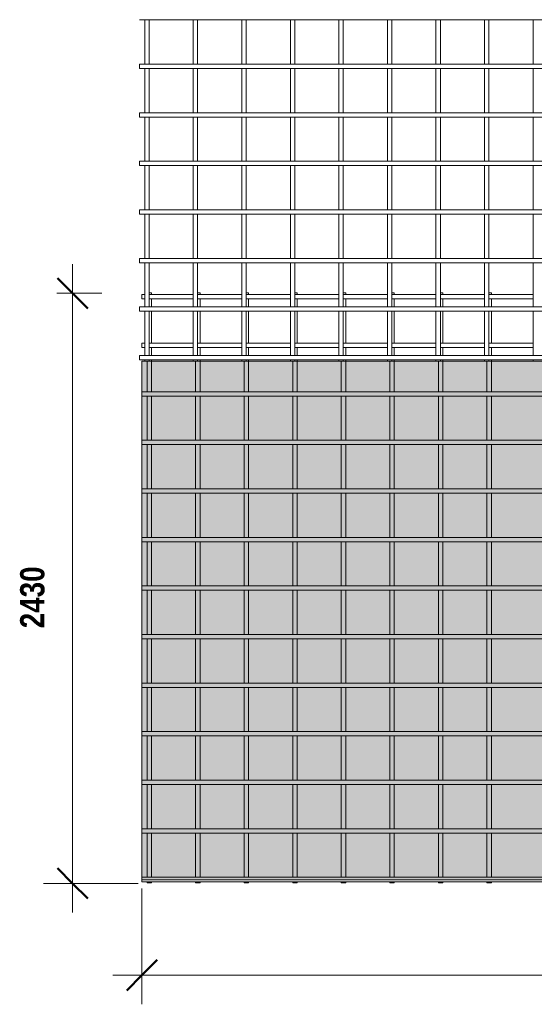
# Model space of a CAD drawing. Header units: millimetres. Extents: x -1068 to 8230, y -787 to 3268.
# Tile 1 of 4: x -1068 to 1052, y -787 to 3268. Entities that reach past the tile are written whole.
import ezdxf

# ---------------------------------------------------------------- set-up
doc = ezdxf.new("R2010")
doc.units = ezdxf.units.MM
for name, color, linetype, lineweight in [('A-ANNO-DIMS', 211, 'Continuous', 9), ('A-ANNO-DIMS-50', 211, 'Continuous', 9), ('A-DETL-GENF', 92, 'Continuous', 18), ('A-DETL-THIN', 151, 'Continuous', 18), ('A-GENM', 13, 'Continuous', 18)]:
    doc.layers.add(name, color=color, linetype=linetype, lineweight=lineweight)
doc.styles.add('TechnicBold', font='techb___.ttf', dxfattribs={"height": 100})
doc.dimstyles.new('Technic_-_DiagonalSlash', dxfattribs={"dimscale": 304.8, "dimtxt": 134.269535, "dimasz": 0.410105, "dimexe": 0.393701, "dimexo": 0.82021, "dimgap": 0.287073, "dimtad": 1, "dimdec": 0, "dimzin": 0, "dimdsep": 46, "dimtxsty": 'TechnicBold', "dimblk1": 'OBLIQUE', "dimblk2": 'OBLIQUE', "dimsah": 1, "dimcen": 0.09, "dimdle": 0.393701, "dimazin": 0, "dimtfac": 1, "dimtdec": 4, "dimtix": 1, "dimtmove": 0, "dimatfit": 3, "dimfxl": 1, "dimtvp": 1, "dimtfill": 1, "dimtolj": 1, "dimtzin": 0, "dimarcsym": 2})

# ---------------------------------------------------------------- blocks, each defined once
blk = doc.blocks.new('United Steel Ductile SE92 Large Mesh - United Steel Ductile SE92 Large Mesh-258922-Level 1')
at = {"layer": 'A-GENM'}
for p, q in [((-6020.9, 0), (-6030.9, 0)), ((-6020.9, -6.9), (-6020.9, 0)), ((-5820.9, 0), (-5830.9, 0)), ((-5820.9, -6.9), (-5820.9, 0)), ((-5620.9, 0), (-5630.9, 0)), ((-5620.9, -6.9), (-5620.9, 0)), ((-5420.9, 0), (-5430.9, 0)), ((-5420.9, -6.9), (-5420.9, 0)), ((-5220.9, 0), (-5230.9, 0)), ((-5220.9, -6.9), (-5220.9, 0)), ((-5020.9, 0), (-5030.9, 0)), ((-5020.9, -6.9), (-5020.9, 0)), ((-4820.9, 0), (-4830.9, 0)), ((-4820.9, -6.9), (-4820.9, 0)), ((-4620.9, 0), (-4630.9, 0)), ((-4620.9, -6.9), (-4620.9, 0)), ((-6048.9, -6.9), (-6060, -6.9)), ((-6060, -6.9), (-6060, -24.9)), ((-6060, -24.9), (-6048.9, -24.9)), ((-5848.9, -6.9), (-6030.9, -6.9)), ((-6030.9, -24.9), (-5848.9, -24.9)), ((-6020.9, -57.9), (-6020.9, -24.9)), ((-5648.9, -6.9), (-5830.9, -6.9)), ((-5830.9, -24.9), (-5648.9, -24.9)), ((-5820.9, -57.9), (-5820.9, -24.9)), ((-5448.9, -6.9), (-5630.9, -6.9)), ((-5630.9, -24.9), (-5448.9, -24.9)), ((-5620.9, -57.9), (-5620.9, -24.8)), ((-5248.9, -6.9), (-5430.9, -6.9)), ((-5430.9, -24.9), (-5248.9, -24.9)), ((-5420.9, -57.9), (-5420.9, -24.8)), ((-5048.9, -6.9), (-5230.9, -6.9)), ((-5230.9, -24.9), (-5048.9, -24.9)), ((-5220.9, -57.9), (-5220.9, -24.8)), ((-4848.9, -6.9), (-5030.9, -6.9)), ((-5030.9, -24.9), (-4848.9, -24.9)), ((-5020.9, -57.9), (-5020.9, -24.8)), ((-4648.9, -6.9), (-4830.9, -6.9)), ((-4830.9, -24.9), (-4648.9, -24.9)), ((-4820.9, -57.9), (-4820.9, -24.8)), ((-4448.9, -6.9), (-4630.9, -6.9)), ((-4630.9, -24.9), (-4448.9, -24.9)), ((-4620.9, -57.9), (-4620.9, -24.8)), ((-6020.9, -206.9), (-6020.9, -75.9)), ((-5820.9, -206.9), (-5820.9, -75.8)), ((-5620.9, -206.9), (-5620.9, -75.8)), ((-5420.9, -206.9), (-5420.9, -75.8)), ((-5220.9, -206.9), (-5220.9, -75.8)), ((-5020.9, -206.9), (-5020.9, -75.8)), ((-4820.9, -206.9), (-4820.9, -75.8)), ((-4620.9, -206.9), (-4620.9, -75.8)), ((-6048.9, -206.9), (-6060, -206.9)), ((-6060, -206.9), (-6060, -224.9)), ((-6060, -224.9), (-6048.9, -224.9)), ((-5848.9, -206.9), (-6030.9, -206.9)), ((-6030.9, -224.9), (-5848.9, -224.9)), ((-6020.9, -257.8), (-6020.9, -224.8)), ((-5648.9, -206.9), (-5830.9, -206.9)), ((-5830.9, -224.9), (-5648.9, -224.9)), ((-5820.9, -257.9), (-5820.9, -224.8)), ((-5448.9, -206.9), (-5630.9, -206.9)), ((-5630.9, -224.9), (-5448.9, -224.9)), ((-5620.9, -257.9), (-5620.9, -224.8)), ((-5248.9, -206.9), (-5430.9, -206.9)), ((-5430.9, -224.9), (-5248.9, -224.9)), ((-5420.9, -257.9), (-5420.9, -224.8)), ((-5048.9, -206.9), (-5230.9, -206.9)), ((-5230.9, -224.9), (-5048.9, -224.9)), ((-5220.9, -257.9), (-5220.9, -224.8)), ((-4848.9, -206.9), (-5030.9, -206.9)), ((-5030.9, -224.9), (-4848.9, -224.9)), ((-5020.9, -257.9), (-5020.9, -224.8)), ((-4648.9, -206.9), (-4830.9, -206.9)), ((-4830.9, -224.9), (-4648.9, -224.9)), ((-4820.9, -257.9), (-4820.9, -224.8)), ((-4448.9, -206.9), (-4630.9, -206.9)), ((-4630.9, -224.9), (-4448.9, -224.9)), ((-4620.9, -257.9), (-4620.9, -224.8)), ((-6038.9, -281.2), (-6038.9, -406.8)), ((-6020.9, -281.2), (-6020.9, -275.8)), ((-6020.9, -406.8), (-6020.9, -281.2)), ((-5838.9, -281.2), (-5838.9, -406.8)), ((-5820.9, -281.2), (-5820.9, -275.8)), ((-5820.9, -406.8), (-5820.9, -281.2)), ((-5638.9, -281.2), (-5638.9, -406.9)), ((-5620.9, -281.2), (-5620.9, -275.8)), ((-5620.9, -406.9), (-5620.9, -281.2)), ((-5438.9, -281.2), (-5438.9, -406.9)), ((-5420.9, -281.2), (-5420.9, -275.8)), ((-5420.9, -406.9), (-5420.9, -281.2)), ((-5238.9, -281.2), (-5238.9, -406.9)), ((-5220.9, -281.2), (-5220.9, -275.8)), ((-5220.9, -406.9), (-5220.9, -281.2)), ((-5038.9, -281.2), (-5038.9, -406.9)), ((-5020.9, -281.2), (-5020.9, -275.8)), ((-5020.9, -406.9), (-5020.9, -281.2)), ((-4838.9, -281.2), (-4838.9, -406.9)), ((-4820.9, -281.2), (-4820.9, -275.8)), ((-4820.9, -406.9), (-4820.9, -281.2)), ((-4638.9, -281.2), (-4638.9, -406.9)), ((-4620.9, -281.2), (-4620.9, -275.8)), ((-4620.9, -406.9), (-4620.9, -281.2)), ((-310.1, -406.8), (-6060, -406.8)), ((-6060, -406.8), (-6060, -424.8)), ((-6060, -424.8), (-310.1, -424.8)), ((-6038.9, -424.8), (-6038.9, -606.8)), ((-6020.9, -606.8), (-6020.9, -424.8)), ((-5838.9, -424.8), (-5838.9, -606.8)), ((-5820.9, -606.8), (-5820.9, -424.8)), ((-5638.9, -424.8), (-5638.9, -606.8)), ((-5620.9, -606.8), (-5620.9, -424.8)), ((-5438.9, -424.8), (-5438.9, -606.8)), ((-5420.9, -606.8), (-5420.9, -424.8)), ((-5238.9, -424.8), (-5238.9, -606.9)), ((-5220.9, -606.9), (-5220.9, -424.8)), ((-5038.9, -424.8), (-5038.9, -606.9)), ((-5020.9, -606.9), (-5020.9, -424.8)), ((-4838.9, -424.8), (-4838.9, -606.9)), ((-4820.9, -606.9), (-4820.9, -424.8)), ((-4638.9, -424.8), (-4638.9, -606.9)), ((-4620.9, -606.9), (-4620.9, -424.8)), ((-310.1, -606.8), (-6060, -606.8)), ((-6060, -606.8), (-6060, -624.8)), ((-6060, -624.8), (-310.1, -624.8)), ((-6038.9, -624.8), (-6038.9, -806.8)), ((-6020.9, -806.8), (-6020.9, -624.8)), ((-5838.9, -624.8), (-5838.9, -806.8)), ((-5820.9, -806.8), (-5820.9, -624.8)), ((-5638.9, -624.8), (-5638.9, -806.8)), ((-5620.9, -806.8), (-5620.9, -624.8)), ((-5438.9, -624.8), (-5438.9, -806.8)), ((-5420.9, -806.8), (-5420.9, -624.8)), ((-5238.9, -624.8), (-5238.9, -806.8)), ((-5220.9, -806.8), (-5220.9, -624.8)), ((-5038.9, -624.8), (-5038.9, -806.9)), ((-5020.9, -806.9), (-5020.9, -624.8)), ((-4838.9, -624.8), (-4838.9, -806.9)), ((-4820.9, -806.9), (-4820.9, -624.8)), ((-4638.9, -624.7), (-4638.9, -806.9)), ((-4620.9, -806.9), (-4620.9, -624.7)), ((-310.1, -806.8), (-6060, -806.8)), ((-6060, -806.8), (-6060, -824.8)), ((-6060, -824.8), (-310.1, -824.8)), ((-6038.9, -824.8), (-6038.9, -1006.8)), ((-6020.9, -1006.8), (-6020.9, -824.8)), ((-5838.9, -824.8), (-5838.9, -1006.8)), ((-5820.9, -1006.8), (-5820.9, -824.8)), ((-5638.9, -824.8), (-5638.9, -1006.8)), ((-5620.9, -1006.8), (-5620.9, -824.8)), ((-5438.9, -824.8), (-5438.9, -1006.8)), ((-5420.9, -1006.8), (-5420.9, -824.8)), ((-5238.9, -824.8), (-5238.9, -1006.8)), ((-5220.9, -1006.8), (-5220.9, -824.8)), ((-5038.9, -824.7), (-5038.9, -1006.8)), ((-5020.9, -1006.8), (-5020.9, -824.7)), ((-4838.9, -824.7), (-4838.9, -1006.8)), ((-4820.9, -1006.8), (-4820.9, -824.7)), ((-4638.9, -824.7), (-4638.9, -1006.9)), ((-4620.9, -1006.9), (-4620.9, -824.7)), ((-310.1, -1006.8), (-6060, -1006.8)), ((-6060, -1006.8), (-6060, -1024.8)), ((-6060, -1024.8), (-310.1, -1024.8)), ((-6038.9, -1024.8), (-6038.9, -1206.8)), ((-6020.9, -1206.8), (-6020.9, -1024.8)), ((-5838.9, -1024.8), (-5838.9, -1206.8)), ((-5820.9, -1206.8), (-5820.9, -1024.8)), ((-5638.9, -1024.8), (-5638.9, -1206.8)), ((-5620.9, -1206.8), (-5620.9, -1024.8)), ((-5438.9, -1024.7), (-5438.9, -1206.8)), ((-5420.9, -1206.8), (-5420.9, -1024.7)), ((-5238.9, -1024.7), (-5238.9, -1206.8)), ((-5220.9, -1206.8), (-5220.9, -1024.7)), ((-5038.9, -1024.7), (-5038.9, -1206.8)), ((-5020.9, -1206.8), (-5020.9, -1024.7)), ((-4838.9, -1024.7), (-4838.9, -1206.8)), ((-4820.9, -1206.8), (-4820.9, -1024.7)), ((-4638.9, -1024.7), (-4638.9, -1206.8)), ((-4620.9, -1206.8), (-4620.9, -1024.7)), ((-310.1, -1206.8), (-6060, -1206.8)), ((-6060, -1206.8), (-6060, -1224.8)), ((-6060, -1224.8), (-310.1, -1224.8)), ((-6038.9, -1224.8), (-6038.9, -1406.7)), ((-6020.9, -1406.7), (-6020.9, -1224.8)), ((-5838.9, -1224.8), (-5838.9, -1406.8)), ((-5820.9, -1406.8), (-5820.9, -1224.8)), ((-5638.9, -1224.7), (-5638.9, -1406.8)), ((-5620.9, -1406.8), (-5620.9, -1224.7)), ((-5438.9, -1224.7), (-5438.9, -1406.8)), ((-5420.9, -1406.8), (-5420.9, -1224.7)), ((-5238.9, -1224.7), (-5238.9, -1406.8)), ((-5220.9, -1406.8), (-5220.9, -1224.7)), ((-5038.9, -1224.7), (-5038.9, -1406.8)), ((-5020.9, -1406.8), (-5020.9, -1224.7)), ((-4838.9, -1224.7), (-4838.9, -1406.8)), ((-4820.9, -1406.8), (-4820.9, -1224.7)), ((-4638.9, -1224.7), (-4638.9, -1406.8)), ((-4620.9, -1406.8), (-4620.9, -1224.7)), ((-310.1, -1406.7), (-6060, -1406.7)), ((-6060, -1406.7), (-6060, -1424.7)), ((-6060, -1424.7), (-310.1, -1424.7)), ((-6038.9, -1424.7), (-6038.9, -1606.7)), ((-6020.9, -1606.7), (-6020.9, -1424.7)), ((-5838.9, -1424.7), (-5838.9, -1606.7)), ((-5820.9, -1606.7), (-5820.9, -1424.7)), ((-5638.9, -1424.7), (-5638.9, -1606.7)), ((-5620.9, -1606.7), (-5620.9, -1424.7)), ((-5438.9, -1424.7), (-5438.9, -1606.8)), ((-5420.9, -1606.8), (-5420.9, -1424.7)), ((-5238.9, -1424.7), (-5238.9, -1606.8)), ((-5220.9, -1606.8), (-5220.9, -1424.7)), ((-5038.9, -1424.7), (-5038.9, -1606.8)), ((-5020.9, -1606.8), (-5020.9, -1424.7)), ((-4838.9, -1424.7), (-4838.9, -1606.8)), ((-4820.9, -1606.8), (-4820.9, -1424.7)), ((-4638.9, -1424.7), (-4638.9, -1606.8)), ((-4620.9, -1606.8), (-4620.9, -1424.7)), ((-310.1, -1606.7), (-6060, -1606.7)), ((-6060, -1606.7), (-6060, -1624.7)), ((-6060, -1624.7), (-310.1, -1624.7)), ((-6038.9, -1624.7), (-6038.9, -1806.7)), ((-6020.9, -1806.7), (-6020.9, -1624.7)), ((-5838.9, -1624.7), (-5838.9, -1806.7)), ((-5820.9, -1806.7), (-5820.9, -1624.7)), ((-5638.9, -1624.7), (-5638.9, -1806.7)), ((-5620.9, -1806.7), (-5620.9, -1624.7)), ((-5438.9, -1624.7), (-5438.9, -1806.7)), ((-5420.9, -1806.7), (-5420.9, -1624.7)), ((-5238.9, -1624.7), (-5238.9, -1806.8)), ((-5220.9, -1806.8), (-5220.9, -1624.7)), ((-5038.9, -1624.7), (-5038.9, -1806.8)), ((-5020.9, -1806.8), (-5020.9, -1624.7)), ((-4838.9, -1624.7), (-4838.9, -1806.8)), ((-4820.9, -1806.8), (-4820.9, -1624.7)), ((-4638.9, -1624.7), (-4638.9, -1806.8)), ((-4620.9, -1806.8), (-4620.9, -1624.7)), ((-310.1, -1806.7), (-6060, -1806.7)), ((-6060, -1806.7), (-6060, -1824.7)), ((-6060, -1824.7), (-310.1, -1824.7)), ((-6038.9, -1824.7), (-6038.9, -2006.7)), ((-6020.9, -2006.7), (-6020.9, -1824.7)), ((-5838.9, -1824.7), (-5838.9, -2006.7)), ((-5820.9, -2006.7), (-5820.9, -1824.7)), ((-5638.9, -1824.7), (-5638.9, -2006.7)), ((-5620.9, -2006.7), (-5620.9, -1824.7)), ((-5438.9, -1824.7), (-5438.9, -2006.7)), ((-5420.9, -2006.7), (-5420.9, -1824.7)), ((-5238.9, -1824.7), (-5238.9, -2006.7)), ((-5220.9, -2006.7), (-5220.9, -1824.7)), ((-5038.9, -1824.7), (-5038.9, -2006.7)), ((-5020.9, -2006.7), (-5020.9, -1824.7)), ((-4838.9, -1824.6), (-4838.9, -2006.8)), ((-4820.9, -2006.8), (-4820.9, -1824.6)), ((-4638.9, -1824.6), (-4638.9, -2006.8)), ((-4620.9, -2006.8), (-4620.9, -1824.6)), ((-310.1, -2006.7), (-6060, -2006.7)), ((-6060, -2006.7), (-6060, -2024.7)), ((-6060, -2024.7), (-310.1, -2024.7)), ((-6038.9, -2024.7), (-6038.9, -2206.7)), ((-6020.9, -2206.7), (-6020.9, -2024.7)), ((-5838.9, -2024.7), (-5838.9, -2206.7)), ((-5820.9, -2206.7), (-5820.9, -2024.7)), ((-5638.9, -2024.7), (-5638.9, -2206.7)), ((-5620.9, -2206.7), (-5620.9, -2024.7)), ((-5438.9, -2024.7), (-5438.9, -2206.7)), ((-5420.9, -2206.7), (-5420.9, -2024.7)), ((-5238.9, -2024.6), (-5238.9, -2206.7)), ((-5220.9, -2206.7), (-5220.9, -2024.6)), ((-5038.9, -2024.6), (-5038.9, -2206.7)), ((-5020.9, -2206.7), (-5020.9, -2024.6)), ((-4838.9, -2024.6), (-4838.9, -2206.7)), ((-4820.9, -2206.7), (-4820.9, -2024.6)), ((-4638.9, -2024.6), (-4638.9, -2206.7)), ((-4620.9, -2206.7), (-4620.9, -2024.6)), ((-310.1, -2206.7), (-6060, -2206.7)), ((-6060, -2206.7), (-6060, -2224.7)), ((-6060, -2224.7), (-310.1, -2224.7)), ((-6038.9, -2224.7), (-6038.9, -2406.7)), ((-6020.9, -2406.7), (-6020.9, -2224.7)), ((-5838.9, -2224.7), (-5838.9, -2406.7)), ((-5820.9, -2406.7), (-5820.9, -2224.7)), ((-5638.9, -2224.7), (-5638.9, -2406.7)), ((-5620.9, -2406.7), (-5620.9, -2224.7)), ((-5438.9, -2224.6), (-5438.9, -2406.7)), ((-5420.9, -2406.7), (-5420.9, -2224.6)), ((-5238.9, -2224.6), (-5238.9, -2406.7)), ((-5220.9, -2406.7), (-5220.9, -2224.6)), ((-5038.9, -2224.6), (-5038.9, -2406.7)), ((-5020.9, -2406.7), (-5020.9, -2224.6)), ((-4838.9, -2224.6), (-4838.9, -2406.7)), ((-4820.9, -2406.7), (-4820.9, -2224.6)), ((-4638.9, -2224.6), (-4638.9, -2406.7)), ((-4620.9, -2406.7), (-4620.9, -2224.6)), ((-310.1, -2406.7), (-6060, -2406.7)), ((-6060, -2406.7), (-6060, -2416.5)), ((-6060, -2416.5), (-6060, -2424.7)), ((-6060, -2424.7), (0, -2424.7)), ((-6038.9, -2424.7), (-6038.9, -2430)), ((-6038.9, -2430), (-6020.9, -2430)), ((-6020.9, -2430), (-6020.9, -2424.7)), ((-5838.9, -2424.6), (-5838.9, -2430)), ((-5838.9, -2430), (-5820.9, -2430)), ((-5820.9, -2430), (-5820.9, -2424.6)), ((-5638.9, -2424.6), (-5638.9, -2430)), ((-5638.9, -2430), (-5620.9, -2430)), ((-5620.9, -2430), (-5620.9, -2424.6)), ((-5438.9, -2424.6), (-5438.9, -2430)), ((-5438.9, -2430), (-5420.9, -2430)), ((-5420.9, -2430), (-5420.9, -2424.6)), ((-5238.9, -2424.6), (-5238.9, -2430)), ((-5238.9, -2430), (-5220.9, -2430)), ((-5220.9, -2430), (-5220.9, -2424.6)), ((-5038.9, -2424.6), (-5038.9, -2430)), ((-5038.9, -2430), (-5020.9, -2430)), ((-5020.9, -2430), (-5020.9, -2424.6)), ((-4838.9, -2424.6), (-4838.9, -2430)), ((-4838.9, -2430), (-4820.9, -2430)), ((-4820.9, -2430), (-4820.9, -2424.6)), ((-4638.9, -2424.6), (-4638.9, -2430)), ((-4638.9, -2430), (-4620.9, -2430)), ((-4620.9, -2430), (-4620.9, -2424.6))]:
    blk.add_line(p, q, dxfattribs=at)
blk = doc.blocks.new('United Steel Ductile SE92 Large Mesh - United Steel Ductile SE92 Large Mesh-V1-Level 1')
at = {"layer": 'A-GENM'}
for p, q in [((-6060, -1023.7), (-6060, -1024.8)), ((-6060, -1024.8), (0, -1024.8)), ((-6038.9, -1024.8), (-6038.9, -1206.8)), ((-6020.9, -1206.8), (-6020.9, -1024.8)), ((-5838.9, -1024.8), (-5838.9, -1206.8)), ((-5820.9, -1206.8), (-5820.9, -1024.8)), ((-5638.9, -1024.8), (-5638.9, -1206.8)), ((-5620.9, -1206.8), (-5620.9, -1024.8)), ((-5438.9, -1024.7), (-5438.9, -1206.8)), ((-5420.9, -1206.8), (-5420.9, -1024.7)), ((-5238.9, -1024.7), (-5238.9, -1206.8)), ((-5220.9, -1206.8), (-5220.9, -1024.7)), ((-5038.9, -1024.7), (-5038.9, -1206.8)), ((-5020.9, -1206.8), (-5020.9, -1024.7)), ((-4838.9, -1024.7), (-4838.9, -1206.8)), ((-4820.9, -1206.8), (-4820.9, -1024.7)), ((-4638.9, -1024.7), (-4638.9, -1206.8)), ((-4620.9, -1206.8), (-4620.9, -1024.7)), ((-4438.9, -1024.7), (-4438.9, -1206.8)), ((-1936.3, -1206.8), (-6060, -1206.8)), ((-6060, -1206.8), (-6060, -1224.8)), ((-6060, -1224.8), (-1980, -1224.8)), ((-6038.9, -1224.8), (-6038.9, -1406.7)), ((-6020.9, -1406.7), (-6020.9, -1224.8)), ((-5838.9, -1224.8), (-5838.9, -1406.8)), ((-5820.9, -1406.8), (-5820.9, -1224.8)), ((-5638.9, -1224.7), (-5638.9, -1406.8)), ((-5620.9, -1406.8), (-5620.9, -1224.7)), ((-5438.9, -1224.7), (-5438.9, -1406.8)), ((-5420.9, -1406.8), (-5420.9, -1224.7)), ((-5238.9, -1224.7), (-5238.9, -1406.8)), ((-5220.9, -1406.8), (-5220.9, -1224.7)), ((-5038.9, -1224.7), (-5038.9, -1406.8)), ((-5020.9, -1406.8), (-5020.9, -1224.7)), ((-4838.9, -1224.7), (-4838.9, -1406.8)), ((-4820.9, -1406.8), (-4820.9, -1224.7)), ((-4638.9, -1224.7), (-4638.9, -1406.8)), ((-4620.9, -1406.8), (-4620.9, -1224.7)), ((-4438.9, -1224.7), (-4438.9, -1406.8)), ((-2131, -1406.7), (-6060, -1406.7)), ((-6060, -1406.7), (-6060, -1424.7)), ((-6060, -1424.7), (-2136.5, -1424.7)), ((-6038.9, -1424.7), (-6038.9, -1606.7)), ((-6020.9, -1606.7), (-6020.9, -1424.7)), ((-5838.9, -1424.7), (-5838.9, -1606.7)), ((-5820.9, -1606.7), (-5820.9, -1424.7)), ((-5638.9, -1424.7), (-5638.9, -1606.7)), ((-5620.9, -1606.7), (-5620.9, -1424.7)), ((-5438.9, -1424.7), (-5438.9, -1606.8)), ((-5420.9, -1606.8), (-5420.9, -1424.7)), ((-5238.9, -1424.7), (-5238.9, -1606.8)), ((-5220.9, -1606.8), (-5220.9, -1424.7)), ((-5038.9, -1424.7), (-5038.9, -1606.8)), ((-5020.9, -1606.8), (-5020.9, -1424.7)), ((-4838.9, -1424.7), (-4838.9, -1606.8)), ((-4820.9, -1606.8), (-4820.9, -1424.7)), ((-4638.9, -1424.7), (-4638.9, -1606.8)), ((-4620.9, -1606.8), (-4620.9, -1424.7)), ((-4438.9, -1424.7), (-4438.9, -1606.8)), ((-2121.2, -1606.7), (-6060, -1606.7)), ((-6060, -1606.7), (-6060, -1624.7)), ((-6060, -1624.7), (-2111.6, -1624.7)), ((-6038.9, -1624.7), (-6038.9, -1806.7)), ((-6020.9, -1806.7), (-6020.9, -1624.7)), ((-5838.9, -1624.7), (-5838.9, -1806.7)), ((-5820.9, -1806.7), (-5820.9, -1624.7)), ((-5638.9, -1624.7), (-5638.9, -1806.7)), ((-5620.9, -1806.7), (-5620.9, -1624.7)), ((-5438.9, -1624.7), (-5438.9, -1806.7)), ((-5420.9, -1806.7), (-5420.9, -1624.7)), ((-5238.9, -1624.7), (-5238.9, -1806.8)), ((-5220.9, -1806.8), (-5220.9, -1624.7)), ((-5038.9, -1624.7), (-5038.9, -1806.8)), ((-5020.9, -1806.8), (-5020.9, -1624.7)), ((-4838.9, -1624.7), (-4838.9, -1806.8)), ((-4820.9, -1806.8), (-4820.9, -1624.7)), ((-4638.9, -1624.7), (-4638.9, -1806.8)), ((-4620.9, -1806.8), (-4620.9, -1624.7)), ((-4438.9, -1624.6), (-4438.9, -1806.8)), ((0, -1806.7), (-6060, -1806.7)), ((-6060, -1806.7), (-6060, -1824.7)), ((-6060, -1824.7), (0, -1824.7)), ((-6038.9, -1824.7), (-6038.9, -2006.7)), ((-6020.9, -2006.7), (-6020.9, -1824.7)), ((-5838.9, -1824.7), (-5838.9, -2006.7)), ((-5820.9, -2006.7), (-5820.9, -1824.7)), ((-5638.9, -1824.7), (-5638.9, -2006.7)), ((-5620.9, -2006.7), (-5620.9, -1824.7)), ((-5438.9, -1824.7), (-5438.9, -2006.7)), ((-5420.9, -2006.7), (-5420.9, -1824.7)), ((-5238.9, -1824.7), (-5238.9, -2006.7)), ((-5220.9, -2006.7), (-5220.9, -1824.7)), ((-5038.9, -1824.7), (-5038.9, -2006.7)), ((-5020.9, -2006.7), (-5020.9, -1824.7)), ((-4838.9, -1824.6), (-4838.9, -2006.8)), ((-4820.9, -2006.8), (-4820.9, -1824.6)), ((-4638.9, -1824.6), (-4638.9, -2006.8)), ((-4620.9, -2006.8), (-4620.9, -1824.6)), ((-4438.9, -1824.6), (-4438.9, -2006.8)), ((0, -2006.7), (-6060, -2006.7)), ((-6060, -2006.7), (-6060, -2024.7)), ((-6060, -2024.7), (0, -2024.7)), ((-6038.9, -2024.7), (-6038.9, -2206.7)), ((-6020.9, -2206.7), (-6020.9, -2024.7)), ((-5838.9, -2024.7), (-5838.9, -2206.7)), ((-5820.9, -2206.7), (-5820.9, -2024.7)), ((-5638.9, -2024.7), (-5638.9, -2206.7)), ((-5620.9, -2206.7), (-5620.9, -2024.7)), ((-5438.9, -2024.7), (-5438.9, -2206.7)), ((-5420.9, -2206.7), (-5420.9, -2024.7)), ((-5238.9, -2024.6), (-5238.9, -2206.7)), ((-5220.9, -2206.7), (-5220.9, -2024.6)), ((-5038.9, -2024.6), (-5038.9, -2206.7)), ((-5020.9, -2206.7), (-5020.9, -2024.6)), ((-4838.9, -2024.6), (-4838.9, -2206.7)), ((-4820.9, -2206.7), (-4820.9, -2024.6)), ((-4638.9, -2024.6), (-4638.9, -2206.7)), ((-4620.9, -2206.7), (-4620.9, -2024.6)), ((-4438.9, -2024.6), (-4438.9, -2206.8)), ((0, -2206.7), (-6060, -2206.7)), ((-6060, -2206.7), (-6060, -2224.7)), ((-6060, -2224.7), (0, -2224.7)), ((-6038.9, -2224.7), (-6038.9, -2406.7)), ((-6020.9, -2406.7), (-6020.9, -2224.7)), ((-5838.9, -2224.7), (-5838.9, -2406.7)), ((-5820.9, -2406.7), (-5820.9, -2224.7)), ((-5638.9, -2224.7), (-5638.9, -2406.7)), ((-5620.9, -2406.7), (-5620.9, -2224.7)), ((-5438.9, -2224.6), (-5438.9, -2406.7)), ((-5420.9, -2406.7), (-5420.9, -2224.6)), ((-5238.9, -2224.6), (-5238.9, -2406.7)), ((-5220.9, -2406.7), (-5220.9, -2224.6)), ((-5038.9, -2224.6), (-5038.9, -2406.7)), ((-5020.9, -2406.7), (-5020.9, -2224.6)), ((-4838.9, -2224.6), (-4838.9, -2406.7)), ((-4820.9, -2406.7), (-4820.9, -2224.6)), ((-4638.9, -2224.6), (-4638.9, -2406.7)), ((-4620.9, -2406.7), (-4620.9, -2224.6)), ((-4438.9, -2224.6), (-4438.9, -2406.7)), ((0, -2406.7), (-6060, -2406.7)), ((-6060, -2406.7), (-6060, -2424.7)), ((-6060, -2424.7), (0, -2424.7)), ((-6038.9, -2424.7), (-6038.9, -2430)), ((-6038.9, -2430), (-6020.9, -2430)), ((-6020.9, -2430), (-6020.9, -2424.7)), ((-5838.9, -2424.6), (-5838.9, -2430)), ((-5838.9, -2430), (-5820.9, -2430)), ((-5820.9, -2430), (-5820.9, -2424.6)), ((-5638.9, -2424.6), (-5638.9, -2430)), ((-5638.9, -2430), (-5620.9, -2430)), ((-5620.9, -2430), (-5620.9, -2424.6)), ((-5438.9, -2424.6), (-5438.9, -2430)), ((-5438.9, -2430), (-5420.9, -2430)), ((-5420.9, -2430), (-5420.9, -2424.6)), ((-5238.9, -2424.6), (-5238.9, -2430)), ((-5238.9, -2430), (-5220.9, -2430)), ((-5220.9, -2430), (-5220.9, -2424.6)), ((-5038.9, -2424.6), (-5038.9, -2430)), ((-5038.9, -2430), (-5020.9, -2430)), ((-5020.9, -2430), (-5020.9, -2424.6)), ((-4838.9, -2424.6), (-4838.9, -2430)), ((-4838.9, -2430), (-4820.9, -2430)), ((-4820.9, -2430), (-4820.9, -2424.6)), ((-4638.9, -2424.6), (-4638.9, -2430)), ((-4638.9, -2430), (-4620.9, -2430)), ((-4620.9, -2430), (-4620.9, -2424.6)), ((-4438.9, -2424.6), (-4438.9, -2430)), ((-4438.9, -2430), (-4420.9, -2430))]:
    blk.add_line(p, q, dxfattribs=at)
blk = doc.blocks.new('DIMBLOCK1-Level 1')
at = {"layer": 'A-ANNO-DIMS-50'}
for p, q in [((-563.7, -667), (-563.7, -310.2)), ((5496.3, -667), (5496.3, -357.5)), ((-683.7, -667), (5616.3, -667)), ((-563.7, -667), (-563.7, -787)), ((5496.3, -667), (5496.3, -787))]:
    blk.add_line(p, q, dxfattribs=at)
at = {"layer": 'A-ANNO-DIMS-50', "lineweight": 50}
for p, q in [((-563.7, -667), (-501.2, -604.5)), ((5496.3, -667), (5558.8, -604.5)), ((-563.7, -667), (-626.2, -729.5)), ((5496.3, -667), (5433.8, -729.5))]:
    blk.add_line(p, q, dxfattribs=at)
at = {"layer": 'A-ANNO-DIMS-50', "color": 0, "insert": (2296.9, -450.7), "char_height": 100, "width": 406.645, "attachment_point": 1, "line_spacing_factor": 0.959068, "style": 'TechnicBold', "bg_fill": 3, "box_fill_scale": 1.25, "bg_fill_color": 256, "bg_fill_true_color": 13158600, "bg_fill_transparency": 0}
blk.add_mtext('6060', dxfattribs=at)
blk = doc.blocks.new('_Oblique')
at = {"color": 0, "linetype": 'ByBlock', "lineweight": -2}
blk.add_line((-0.5, -0.5), (0.5, 0.5), dxfattribs=at)
blk = doc.blocks.new('DIMBLOCK2-Level 1')
at = {"layer": 'A-ANNO-DIMS-50'}
for p, q in [((-849.5, -409), (-849.5, 2261)), ((-849.5, 2141), (-914.7, 2141)), ((-849.5, 2141), (-729.5, 2141)), ((-849.5, -289), (-969.5, -289)), ((-849.5, -289), (-579.1, -289))]:
    blk.add_line(p, q, dxfattribs=at)
at = {"layer": 'A-ANNO-DIMS-50', "lineweight": 50}
for p, q in [((-849.5, 2141), (-912, 2203.5)), ((-849.5, 2141), (-787, 2078.5)), ((-849.5, -289), (-912, -226.5)), ((-849.5, -289), (-787, -351.5))]:
    blk.add_line(p, q, dxfattribs=at)
at = {"layer": 'A-ANNO-DIMS-50', "color": 0, "insert": (-1065.7, 761.4), "char_height": 100, "width": 395.136, "attachment_point": 1, "rotation": 90, "line_spacing_factor": 0.959068, "style": 'TechnicBold', "bg_fill": 3, "box_fill_scale": 1.25, "bg_fill_color": 256, "bg_fill_true_color": 13158600, "bg_fill_transparency": 0}
blk.add_mtext('2430', dxfattribs=at)

msp = doc.modelspace()

# ---------------------------------------------------------------- hatches: boundary and pattern name
at = {"layer": 'A-DETL-GENF', "transparency": 33554534}
msp.add_hatch(color=155, dxfattribs=at).paths.add_polyline_path([(2958.7, -273.9), (5186.2, -273.9), (5186.2, 1861.4), (-563.7, 1861.4), (-563.7, -273.9), (2894.4, -273.9)])

# ---------------------------------------------------------------- linework, layer by layer
at = {"layer": 'A-DETL-THIN'}
for p, q in [((-563.7, 1861.4), (-563.7, -273.9)), ((5186.2, 1861.4), (-563.7, 1861.4)), ((-563.7, -273.9), (5186.2, -273.9))]:
    msp.add_line(p, q, dxfattribs=at)

# ---------------------------------------------------------------- block references
at = {"layer": 'A-GENM'}
for name, p in [('United Steel Ductile SE92 Large Mesh - United Steel Ductile SE92 Large Mesh-V1-Level 1', (5486.3, 4291.4)), ('United Steel Ductile SE92 Large Mesh - United Steel Ductile SE92 Large Mesh-258922-Level 1', (5496.3, 2142.6))]:
    msp.add_blockref(name, p, dxfattribs=at)

# ---------------------------------------------------------------- next in the draw order: dimensions: what is measured, and where the dimension line sits
at = {"layer": 'A-ANNO-DIMS'}
dim = msp.add_linear_dim(base=(5496.3, -667), p1=(-563.7, -60.2), p2=(5496.3, -107.5), dimstyle='Technic_-_DiagonalSlash', override={"dimpost": '<>', "dimfxl": 6060.18452}, dxfattribs=at)
dim.commit()
dim.dimension.update_dxf_attribs({"geometry": 'DIMBLOCK1-Level 1', "text_midpoint": (2466.3, -528.6)})

# ---------------------------------------------------------------- next in the draw order: dimensions: what is measured, and where the dimension line sits
dim = msp.add_linear_dim(base=(-849.5, 2141), p1=(-329.1, -289), p2=(-664.7, 2141), angle=90, dimstyle='Technic_-_DiagonalSlash', override={"dimpost": '<>', "dimfxl": 2453.075781}, dxfattribs=at)
dim.commit()
dim.dimension.update_dxf_attribs({"geometry": 'DIMBLOCK2-Level 1', "text_midpoint": (-987.9, 926)})

doc.saveas('drawing.dxf')
